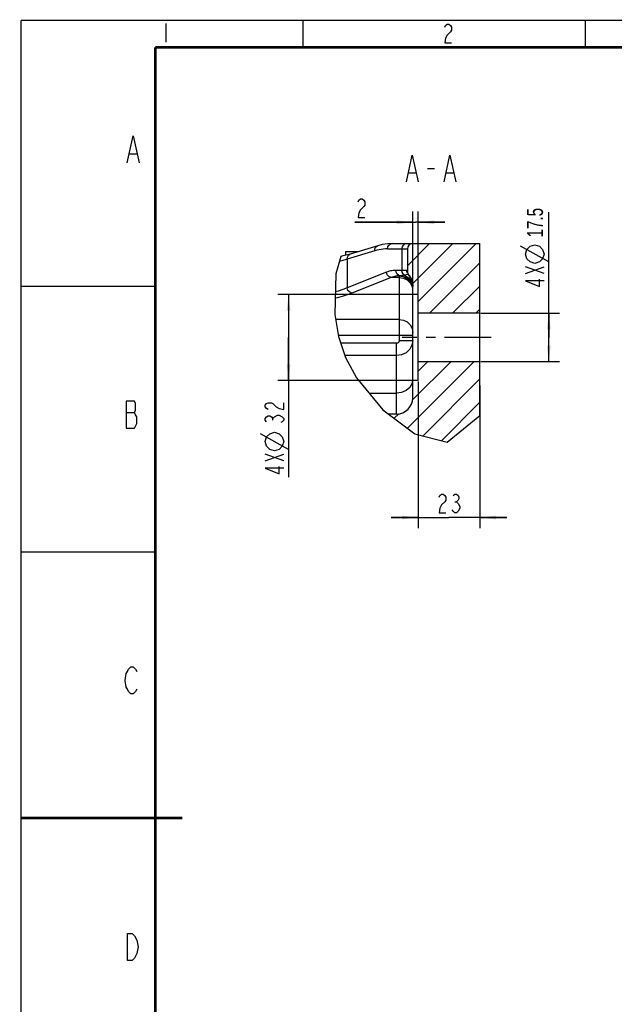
# Model space of a CAD drawing. Header units: millimetres. Extents: x 0 to 420, y 0 to 297.
# Tile 2 of 5: x 0 to 110, y 114 to 297. Entities that reach past the tile are written whole.
import ezdxf

# ---------------------------------------------------------------- set-up
doc = ezdxf.new("R2010")
doc.units = ezdxf.units.MM
doc.header["$LTSCALE"] = 23.1
doc.linetypes.add('CENTER', pattern=[0.6, 0.375, -0.075, 0.075, -0.075])
doc.layers.get('0').update_dxf_attribs({"linetype": 'CONTINUOUS'})
doc.layers.add('02___PRT_ALL_AXES', color=7, linetype='CONTINUOUS')
doc.styles.get("Standard").update_dxf_attribs({"font": 'txt', "width": 0.7})
doc.dimstyles.new('DIMSTYLE_1', dxfattribs={"dimtxt": 3.5, "dimasz": 3, "dimexe": 0.18, "dimexo": 0.0625, "dimgap": 0.09, "dimtad": 1, "dimlfac": 2, "dimdsep": 46, "dimtxsty": 'Standard', "dimblk": '_FILLED', "dimblk1": '_FILLED', "dimblk2": '_FILLED', "dimcen": 0.09, "dimclrt": 5, "dimadec": 0, "dimazin": 0, "dimtp": 0.01, "dimtm": 0.01, "dimtfac": 1, "dimtofl": 0, "dimtmove": 0, "dimatfit": 3, "dimldrblk": '_FILLED', "dimfxl": 1, "dimtolj": 1, "dimarcsym": 0})

# ---------------------------------------------------------------- blocks, each defined once
blk = doc.blocks.new('_FILLED')
at = {"color": 0, "linetype": 'ByBlock'}
blk.add_solid([(0, 0), (-1, 0.117), (-1, -0.117)], dxfattribs=at)
blk = doc.blocks.new('*D0')
at = {"color": 2, "linetype": 'Continuous'}
for p, q in [((98.22, 237.96), (98.22, 261.3)), ((85.59, 242.46), (100.22, 242.46)), ((98.22, 242.46), (98.22, 237.96)), ((98.22, 233.46), (98.22, 237.96)), ((85.59, 233.46), (100.22, 233.46))]:
    blk.add_line(p, q, dxfattribs=at)
at = {"color": 2, "linetype": 'Continuous', "xscale": 3, "yscale": 3, "zscale": 3}
for p, rotation in [((98.22, 242.46), 90), ((98.22, 233.46), 270)]:
    blk.add_blockref('_FILLED', p, dxfattribs=dict(at, rotation=rotation))
blk = doc.blocks.new('*D1')
at = {"color": 2, "linetype": 'Continuous'}
for p, q in [((72.89, 244.69), (72.89, 261.41)), ((73.89, 246.16), (73.89, 261.41)), ((72.89, 259.41), (62.11, 259.41)), ((62.11, 259.41), (73.39, 259.41)), ((78.89, 259.41), (73.39, 259.41)), ((73.89, 259.41), (78.89, 259.41))]:
    blk.add_line(p, q, dxfattribs=at)
at = {"color": 2, "linetype": 'Continuous', "xscale": 3, "yscale": 3, "zscale": 3}
blk.add_blockref('_FILLED', (72.89, 259.41), dxfattribs=at)
at = {"color": 2, "linetype": 'Continuous', "xscale": 3, "yscale": 3, "zscale": 3, "rotation": 180}
blk.add_blockref('_FILLED', (73.89, 259.41), dxfattribs=at)
blk = doc.blocks.new('*D2')
at = {"color": 2, "linetype": 'Continuous'}
for p, q in [((73.89, 229.76), (73.89, 202.44)), ((85.39, 229.04), (85.39, 202.44)), ((73.89, 204.44), (68.89, 204.44)), ((68.89, 204.44), (79.64, 204.44)), ((90.39, 204.44), (79.64, 204.44)), ((85.39, 204.44), (90.39, 204.44))]:
    blk.add_line(p, q, dxfattribs=at)
at = {"color": 2, "linetype": 'Continuous', "xscale": 3, "yscale": 3, "zscale": 3}
blk.add_blockref('_FILLED', (73.89, 204.44), dxfattribs=at)
at = {"color": 2, "linetype": 'Continuous', "xscale": 3, "yscale": 3, "zscale": 3, "rotation": 180}
blk.add_blockref('_FILLED', (85.39, 204.44), dxfattribs=at)
blk = doc.blocks.new('*D3')
at = {"color": 2, "linetype": 'Continuous'}
for p, q in [((73.69, 245.96), (47.79, 245.96)), ((49.79, 245.96), (49.79, 237.96)), ((49.79, 229.96), (49.79, 237.96)), ((49.79, 237.96), (49.79, 211.94)), ((73.69, 229.96), (47.79, 229.96))]:
    blk.add_line(p, q, dxfattribs=at)
at = {"color": 2, "linetype": 'Continuous', "xscale": 3, "yscale": 3, "zscale": 3}
for p, rotation in [((49.79, 245.96), 90), ((49.79, 229.96), 270)]:
    blk.add_blockref('_FILLED', p, dxfattribs=dict(at, rotation=rotation))

msp = doc.modelspace()

# ---------------------------------------------------------------- linework, layer by layer
at = {"color": 5, "linetype": 'Continuous'}
for p, q in [((26.9588, 296.4109), (26.9588, 292.9109)), ((20.2131, 272.1686), (21.5256, 272.1686)), ((72.1524, 268.59), (73.4649, 268.59)), ((75.6524, 269.4233), (76.9649, 269.4233)), ((79.1524, 268.59), (80.4649, 268.59)), ((98.2227, 252.0278), (92.9727, 254.9445)), ((93.8477, 249.8986), (97.3477, 251.1236)), ((97.3477, 249.8986), (93.8477, 251.1236)), ((19.5601, 224.0023), (21.0913, 224.0023)), ((46.8698, 222.5756), (46.8698, 222.8818)), ((47.7448, 223.4944), (48.0365, 223.4944)), ((49.7865, 217.1287), (44.5365, 220.0454)), ((48.9115, 214.9996), (45.4115, 216.2246)), ((45.4115, 214.9996), (48.9115, 216.2246)), ((80.7165, 207.3557), (81.0227, 207.3557)), ((81.6352, 206.4807), (81.6352, 206.189))]:
    msp.add_line(p, q, dxfattribs=at)
at = {"color": 7, "linetype": 'Continuous'}
for p, q in [((66.3876, 255.0471), (61.2709, 253.4844)), ((67.2081, 255.2586), (66.3877, 255.0471)), ((68.2822, 255.4194), (67.2081, 255.2586)), ((69.0866, 255.4553), (68.2822, 255.4194)), ((69.0858, 255.4553), (85.3946, 255.4553)), ((85.3946, 223.4057), (85.3946, 255.4553)), ((60.3946, 253.9553), (60.3946, 253.2556)), ((60.3946, 253.9553), (62.8128, 253.9553)), ((71.8895, 254.4553), (71.8895, 250.2739)), ((71.8895, 250.2739), (71.895, 250.1639)), ((71.895, 250.1639), (71.9087, 250.0678)), ((72.8578, 248.0064), (72.8877, 247.6832)), ((72.8938, 247.508), (72.8946, 247.4201)), ((72.8946, 226.7053), (72.8946, 247.5517)), ((73.8946, 245.9553), (72.8946, 245.9553)), ((73.8946, 229.9553), (73.8946, 245.9553)), ((85.3946, 242.4553), (73.8946, 242.4553)), ((85.3946, 233.4553), (73.8946, 233.4553)), ((73.8946, 229.9553), (72.8946, 229.9553)), ((69.8946, 223.7053), (68.3898, 223.7053))]:
    msp.add_line(p, q, dxfattribs=at)
at = {"color": 2, "linetype": 'Continuous'}
for p, q in [((76.0193, 255.4553), (71.8895, 251.3255)), ((80.3438, 255.4553), (72.8609, 247.9725)), ((84.6682, 255.4553), (73.8946, 244.6817)), ((59.5385, 253.0433), (58.5508, 249.8338)), ((85.3946, 251.8573), (75.9927, 242.4553)), ((58.5508, 249.8338), (58.3771, 242.2088)), ((85.3946, 247.5328), (80.3171, 242.4553)), ((58.3771, 242.2088), (59.0814, 238.1138)), ((85.3946, 243.2084), (84.6416, 242.4553)), ((59.0814, 238.1138), (60.41, 234.2105)), ((60.41, 234.2105), (62.44, 230.4264)), ((84.2904, 233.4553), (71.9157, 221.0805)), ((79.966, 233.4553), (72.8341, 226.3235)), ((75.6416, 233.4553), (73.8946, 231.7084)), ((62.44, 230.4264), (67.3297, 224.4945)), ((85.3946, 230.235), (74.8048, 219.6452)), ((85.3946, 225.9106), (78.2156, 218.7316)), ((67.3297, 224.4945), (73.3035, 220.0473)), ((70.2765, 223.7658), (69.4367, 222.926)), ((79.301, 218.4409), (85.3946, 223.4057)), ((73.3035, 220.0473), (79.301, 218.4409))]:
    msp.add_line(p, q, dxfattribs=at)
at = {"color": 9, "linetype": 'Continuous'}
for p, q in [((65.8136, 254.0907), (60.6971, 252.5281)), ((68.2198, 254.4553), (71.8895, 254.4553)), ((70.8898, 254.4553), (70.8898, 250.4553)), ((60.6971, 252.5281), (60.697, 247.1925)), ((67.9914, 250.1093), (60.697, 247.1925)), ((71.776, 250.4553), (69.7447, 250.4553)), ((70.3946, 249.4505), (70.3946, 237.4222)), ((70.3946, 249.4505), (71.3513, 249.2603)), ((70.549, 249.4579), (71.4573, 249.2257)), ((71.6766, 249.6264), (71.3669, 249.5618)), ((71.3669, 249.5618), (72.1703, 249.0348)), ((71.9199, 249.6848), (71.6766, 249.6264)), ((71.812, 250.1874), (71.776, 250.4553)), ((71.9174, 249.939), (71.812, 250.1874)), ((72.0401, 249.7167), (71.9199, 249.6848)), ((68.8574, 249.1349), (61.563, 246.2181)), ((70.3946, 249.1349), (68.8574, 249.1349)), ((72.1703, 249.0348), (72.7065, 248.2509)), ((72.4172, 248.1308), (72.7723, 247.4518)), ((72.7043, 247.9078), (72.8225, 247.3138)), ((72.7065, 248.2509), (72.7843, 247.8695)), ((72.7188, 247.8845), (72.8106, 247.4041)), ((72.7723, 247.4518), (72.8526, 246.9574)), ((70.3946, 241.3068), (58.5322, 241.3068)), ((59.035, 238.3837), (72.8946, 238.3837)), ((69.8946, 236.8763), (59.5026, 236.8763)), ((69.8946, 223.7053), (69.8946, 236.8763)), ((70.3946, 237.4222), (72.8946, 237.4222)), ((69.8946, 234.5877), (60.2816, 234.5877)), ((72.8693, 229.9602), (72.7478, 229.3264)), ((64.7587, 227.6135), (69.8946, 227.6135))]:
    msp.add_line(p, q, dxfattribs=at)
at = {"color": 2, "linetype": 'Continuous', "const_width": 0.25}
for points in [[(0, 0), (0, 297)], [(0, 297), (420, 297)], [(52.5, 292), (52.5, 297)], [(105, 292), (105, 297)], [(0, 247.5), (25, 247.5)], [(0, 198), (25, 198)]]:
    msp.add_lwpolyline(points, dxfattribs=at)
at = {"color": 5, "linetype": 'Continuous'}
for points in [[(78.8578, 295.729), (79.0109, 296.0207), (79.3172, 296.3123), (79.6234, 296.3123), (79.9297, 296.0207), (80.0828, 295.729), (80.0828, 295.1457), (79.9297, 294.854)], [(79.9297, 294.854), (79.3172, 294.2707), (79.0109, 293.6873), (78.8578, 292.8123), (80.0828, 292.8123)], [(19.7756, 270.502), (20.8694, 275.5019), (21.9631, 270.502)], [(71.7149, 266.9233), (72.8087, 271.9233), (73.9024, 266.9233)], [(78.7149, 266.9233), (79.8087, 271.9233), (80.9024, 266.9233)], [(62.7217, 263.2065), (62.8749, 263.4982), (63.1811, 263.7898), (63.4873, 263.7898), (63.7936, 263.4982), (63.9467, 263.2065), (63.9467, 262.6232), (63.7936, 262.3315)], [(63.7936, 262.3315), (63.1811, 261.7482), (62.8749, 261.1648), (62.7217, 260.2899), (63.9467, 260.2899)], [(95.5977, 251.7361), (94.7227, 252.0278), (94.1394, 252.6111), (93.8477, 253.4861), (94.1394, 254.3611), (94.7227, 254.9445), (95.5977, 255.2361), (96.4727, 254.9445), (97.0561, 254.3611), (97.3477, 253.4861), (97.0561, 252.6111), (96.4727, 252.0278), (95.5977, 251.7361)], [(97.3477, 248.5205), (93.8477, 248.5205), (96.4727, 247.4486), (96.4727, 248.8268)], [(19.5601, 226.0856), (19.5601, 221.0856), (21.0913, 221.0856), (21.5288, 221.919)], [(21.5288, 221.919), (21.5288, 223.169), (21.3101, 223.5856), (21.0913, 224.0023), (21.3101, 224.4189), (21.3101, 225.669), (21.0913, 226.0856), (19.5601, 226.0856)], [(45.9948, 224.5662), (45.7032, 224.7193), (45.4115, 225.0256), (45.4115, 225.3319), (45.7032, 225.6381), (45.9948, 225.7912), (46.5782, 225.7912), (46.8698, 225.6381), (47.4532, 225.0256)], [(47.4532, 225.0256), (48.0365, 224.7193), (48.9115, 224.5662), (48.9115, 225.7912)], [(45.7032, 222.2693), (45.4115, 222.5756), (45.4115, 222.8818), (45.7032, 223.1881), (45.9948, 223.3412), (46.2865, 223.3412), (46.5782, 223.1881), (46.8698, 222.8818), (47.1615, 223.1881), (47.7448, 223.4944)], [(48.0365, 223.4944), (48.6198, 223.1881), (48.9115, 222.8818), (48.9115, 222.5756), (48.6198, 222.2693), (48.3282, 222.1162)], [(47.1615, 216.8371), (46.2865, 217.1287), (45.7032, 217.712), (45.4115, 218.5871), (45.7032, 219.4621), (46.2865, 220.0454), (47.1615, 220.337), (48.0365, 220.0454), (48.6198, 219.4621), (48.9115, 218.5871), (48.6198, 217.712), (48.0365, 217.1287), (47.1615, 216.8371)], [(48.9115, 213.6214), (45.4115, 213.6214), (48.0365, 212.5496), (48.0365, 213.9277)], [(77.8071, 208.2306), (77.9602, 208.5223), (78.2665, 208.814), (78.5727, 208.814), (78.879, 208.5223), (79.0321, 208.2306), (79.0321, 207.6473), (78.879, 207.3557), (78.2665, 206.7723)], [(80.4102, 208.5223), (80.7165, 208.814), (81.0227, 208.814), (81.329, 208.5223), (81.4821, 208.2306), (81.4821, 207.939), (81.329, 207.6473), (81.0227, 207.3557), (81.329, 207.064), (81.6352, 206.4807)], [(78.2665, 206.7723), (77.9602, 206.189), (77.8071, 205.314), (79.0321, 205.314)], [(81.6352, 206.189), (81.329, 205.6056), (81.0227, 205.314), (80.7165, 205.314), (80.4102, 205.6056), (80.2571, 205.8973)], [(21.5364, 172.4591), (21.3176, 172.0425), (20.8801, 171.6258), (20.4426, 171.6258), (20.0051, 172.0425), (19.7864, 172.4591), (19.5676, 172.8758), (19.3489, 174.1258), (19.5676, 175.3758), (19.7864, 175.7925), (20.0051, 176.2091), (20.4426, 176.6258), (20.8801, 176.6258), (21.3176, 176.2091), (21.5364, 175.7925)], [(21.5699, 123.2412), (21.1324, 122.4079), (20.6949, 121.9912), (19.8199, 121.9912), (19.8199, 126.9912)], [(19.8199, 126.9912), (20.6949, 126.9912), (21.1324, 126.5746)], [(21.1324, 126.5746), (21.5699, 125.7412), (21.7887, 124.4912), (21.5699, 123.2412)]]:
    msp.add_lwpolyline(points, dxfattribs=at)
at = {"color": 7, "linetype": 'Continuous', "const_width": 0.5}
for points in [[(25, 5), (25, 292)], [(25, 292), (415, 292)], [(0, 148.5), (30, 148.5)]]:
    msp.add_lwpolyline(points, dxfattribs=at)
at = {"color": 9, "linetype": 'Continuous'}
for points in [[(65.8136, 254.0907), (65.8566, 254.4888), (66.0388, 254.8194), (66.3296, 255.0267), (66.3876, 255.0471)], [(68.2198, 254.4553), (68.2857, 254.838), (68.4734, 255.1624), (68.7544, 255.3792), (69.0858, 255.4553)], [(70.8898, 254.4553), (70.9557, 254.838), (71.1435, 255.1624), (71.4244, 255.3792), (71.7558, 255.4553)], [(60.697, 252.528), (60.7399, 252.9261), (60.9222, 253.2568), (61.213, 253.464), (61.2702, 253.4842)], [(68.2198, 254.4553), (67.8185, 254.4452), (67.4171, 254.415), (67.0159, 254.3646), (66.6148, 254.2938), (66.214, 254.2025), (65.8136, 254.0907)], [(60.6971, 252.5281), (59.7112, 252.2429), (59.259, 252.1353)], [(69.7447, 250.4553), (69.4938, 250.4483), (69.2435, 250.4274), (68.9928, 250.3923), (68.7422, 250.3432), (68.4917, 250.2797), (68.2414, 250.2018), (67.9914, 250.1093)], [(68.8574, 249.1349), (68.4503, 249.2993), (68.1375, 249.6513), (67.9914, 250.1093)], [(70.3946, 249.4505), (70.175, 249.4358), (69.9553, 249.411), (69.7354, 249.3762), (69.5157, 249.3313), (69.2961, 249.2762), (69.0767, 249.2108), (68.8574, 249.1349)], [(70.549, 249.4579), (70.237, 249.5532), (69.9769, 249.7739), (69.8049, 250.0892), (69.7447, 250.4553)], [(70.549, 249.4579), (70.4719, 249.455), (70.3946, 249.4505)], [(71.3669, 249.5618), (71.1082, 249.5112), (70.8354, 249.4763), (70.549, 249.4579)], [(71.3669, 249.5618), (71.1144, 249.7835), (70.9479, 250.0952), (70.8898, 250.4553)], [(71.776, 250.4553), (71.8517, 250.4103), (71.8895, 250.2739)], [(70.3946, 249.1349), (71.1672, 249.0157), (71.8641, 248.6697), (72.4172, 248.1308)], [(71.3513, 249.2603), (72.1624, 248.7186), (72.7043, 247.9078)], [(71.4573, 249.2257), (72.2161, 248.6754), (72.7188, 247.8845)], [(61.563, 246.2181), (60.6933, 245.8995), (59.7789, 245.6147), (58.8216, 245.3573), (58.4468, 245.2696)], [(60.697, 247.1925), (59.8682, 246.8738), (58.9975, 246.589), (58.4735, 246.4411)], [(61.563, 246.2181), (61.1559, 246.3824), (60.8431, 246.7344), (60.697, 247.1925)], [(70.3946, 241.3068), (71.1672, 241.1876), (71.8641, 240.8416), (72.4172, 240.3027), (72.7723, 239.6237), (72.8946, 238.8709)], [(70.3946, 237.4222), (70.3704, 237.2543), (70.2993, 237.1016), (70.1884, 236.9806), (70.0488, 236.9029), (69.8946, 236.8763)], [(72.8946, 237.4222), (72.7474, 236.5447), (72.3206, 235.7541), (71.6565, 235.1277), (70.8206, 234.7261), (69.8946, 234.5877)], [(72.7478, 229.3264), (72.3217, 228.6353), (71.658, 228.0869), (70.8217, 227.7348), (69.8946, 227.6135)]]:
    msp.add_lwpolyline(points, dxfattribs=at)
at = {"color": 7, "linetype": 'Continuous'}
for points in [[(72.8901, 255.4553), (72.5083, 255.3797), (72.1826, 255.1624), (71.9651, 254.8368), (71.8895, 254.4553)], [(61.2702, 253.4842), (59.6975, 253.0736), (59.5385, 253.0433)], [(71.9087, 250.0678), (71.965, 249.869), (72.0563, 249.6837), (72.1803, 249.5185)], [(72.1803, 249.5185), (72.1986, 249.4982), (72.2166, 249.4777)], [(72.2161, 249.4783), (72.4168, 249.215), (72.5795, 248.9334), (72.7062, 248.6359), (72.7984, 248.3258), (72.8578, 248.0064)], [(72.8877, 247.6832), (72.8915, 247.5957), (72.8938, 247.508)]]:
    msp.add_lwpolyline(points, dxfattribs=at)
msp.add_arc((69.8946, 226.7053), 3, 270, 360, dxfattribs=at)
at = {"layer": '02___PRT_ALL_AXES', "color": 7, "linetype": 'CENTER'}
msp.add_line((87.4956, 237.9553), (70.8946, 237.9553), dxfattribs=at)

# ---------------------------------------------------------------- texts
at = {"color": 5, "lineweight": 0, "insert": (94.1351, 256.6052), "char_height": 3, "width": 3.968357, "attachment_point": 1, "rotation": 90}
msp.add_mtext('17.5', dxfattribs=at)

# ---------------------------------------------------------------- dimensions: what is measured, and where the dimension line sits
at = {"color": 2, "linetype": 'Continuous'}
for base, p1, p2, picture, middle in [((72.8946, 259.4149), (73.8946, 246.1553), (72.8946, 244.6892), '*D1', (62.1092, 260.2899)), ((73.8946, 204.439), (85.3946, 229.0421), (73.8946, 229.7553), '*D2', (77.1946, 205.314))]:
    dim = msp.add_linear_dim(base=base, p1=p1, p2=p2, angle=180, dimstyle='DIMSTYLE_1', dxfattribs=at)
    dim.commit()
    dim.dimension.update_dxf_attribs({"geometry": picture, "text_midpoint": middle, "dimtype": 160})
for base, p1, p2, picture, middle in [((98.2227, 233.4553), (85.5946, 242.4553), (85.5946, 233.4553), '*D0', (97.3477, 246.8361)), ((49.7865, 229.9553), (73.6946, 245.9553), (73.6946, 229.9553), '*D3', (48.9115, 211.9371))]:
    dim = msp.add_linear_dim(base=base, p1=p1, p2=p2, angle=270, text='4X%%c<>', dimstyle='DIMSTYLE_1', dxfattribs=at)
    dim.commit()
    dim.dimension.update_dxf_attribs({"geometry": picture, "text_midpoint": middle, "dimtype": 160})

doc.saveas('drawing.dxf')
